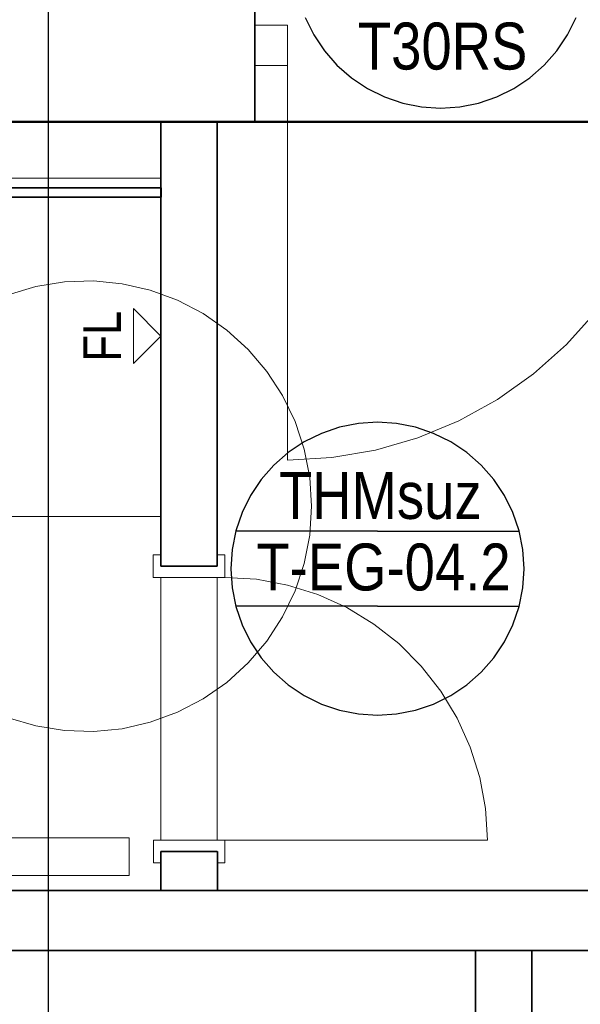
# Model space of a CAD drawing. Extents: x -132 to 668, y -61 to 533.
# Tile 47 of 256: x 46 to 76, y 121 to 173. Entities that reach past the tile are written whole.
import ezdxf
from ezdxf.lldxf.tags import DXFTag

# ---------------------------------------------------------------- set-up
doc = ezdxf.new("R2010")
doc.units = 0
doc.layers.get('0').update_dxf_attribs({"lineweight": 5})
for name, color, linetype, lineweight in [('5_EG-BESTAND', 7, 'Continuous', 25), ('5_EG-HLSE', 7, 'Continuous', 25), ('5_EG-NEU', 7, 'Continuous', 25), ('5_EG-TÜRSTEMPEL', 7, 'Continuous', 25), ('5_EG-WANDFLÄCHENMATERIAL', 7, 'Continuous', 25)]:
    doc.layers.add(name, color=color, linetype=linetype, lineweight=lineweight)
for name, color, linetype, lineweight, true_color in [('A_Vorwand', 1, 'Continuous', 35, 0xff0000), ('X_Geometrie', 3, 'Continuous', 50, 0x00ff00), ('X_Geometrie-A07AMLO61N', 3, 'Continuous', 50, 0x00ff00), ('X_Schnittangaben', 7, 'Continuous', 25, 0xc0c0c0)]:
    doc.layers.add(name, color=color, linetype=linetype, lineweight=lineweight, true_color=true_color)
doc.styles.get("Standard").update_dxf_attribs({"font": 'arial.ttf'})
tags = doc.linetypes.add('ALL_S17', pattern=[0.0005, 0, -0.0005]).pattern_tags.tags
tags[6:7] = [DXFTag(74, 4), DXFTag(75, 0), DXFTag(340, '0'), DXFTag(46, 1.0), DXFTag(50, 0.0), DXFTag(44, 0.0), DXFTag(45, 0.0)]
tags[4:5] = [DXFTag(74, 4), DXFTag(75, 0), DXFTag(340, '0'), DXFTag(46, 1.0), DXFTag(50, 0.0), DXFTag(44, 0.0), DXFTag(45, 0.0)]
tags = doc.linetypes.add('PUNKT2_S9', pattern=[0.0005, 0, -0.0005]).pattern_tags.tags
tags[6:7] = [DXFTag(74, 4), DXFTag(75, 0), DXFTag(340, '0'), DXFTag(46, 1.0), DXFTag(50, 0.0), DXFTag(44, 0.0), DXFTag(45, 0.0)]
tags[4:5] = [DXFTag(74, 4), DXFTag(75, 0), DXFTag(340, '0'), DXFTag(46, 1.0), DXFTag(50, 0.0), DXFTag(44, 0.0), DXFTag(45, 0.0)]
tags = doc.linetypes.add('STRICHPUNKT2', pattern=[12.7, 6.35, -3.175, 0, -3.175]).pattern_tags.tags
tags[10:11] = [DXFTag(74, 4), DXFTag(75, 0), DXFTag(340, '0'), DXFTag(46, 0.0), DXFTag(50, 0.0), DXFTag(44, 0.0), DXFTag(45, 0.0)]
tags[8:9] = [DXFTag(74, 4), DXFTag(75, 0), DXFTag(340, '0'), DXFTag(46, 0.0), DXFTag(50, 0.0), DXFTag(44, 0.0), DXFTag(45, 0.0)]
tags[6:7] = [DXFTag(74, 4), DXFTag(75, 0), DXFTag(340, '0'), DXFTag(46, 0.0), DXFTag(50, 0.0), DXFTag(44, 0.0), DXFTag(45, 0.0)]
tags[4:5] = [DXFTag(74, 4), DXFTag(75, 0), DXFTag(340, '0'), DXFTag(46, 0.0), DXFTag(50, 0.0), DXFTag(44, 0.0), DXFTag(45, 0.0)]

# ---------------------------------------------------------------- blocks, each defined once
blk = doc.blocks.new('Schnitt-A07AMLO41N', base_point=(37.224, 107.282))
at = {"color": 0, "linetype": 'ByBlock', "lineweight": -2, "ltscale": 0.25}
blk.add_line((47.557, 108.793), (47.557, 245.324), dxfattribs=at)
blk = doc.blocks.new('Referenz-A07AMLO71N', base_point=(-89.161, -60.051))
at = {"layer": '5_EG-BESTAND', "color": 0, "lineweight": 35}
for p, q in [((58.54, 180.147), (58.54, 167.883)), ((58.54, 167.883), (24.075, 167.883)), ((100.923, 126.963), (28.296, 126.963)), ((100.972, 123.763), (28.296, 123.763))]:
    blk.add_line(p, q, dxfattribs=at)
at = {"layer": '5_EG-BESTAND', "color": 0, "linetype": 'PUNKT2_S9', "lineweight": 13, "ltscale": 0.13}
blk.add_line((96.299, 167.883), (58.55, 167.883), dxfattribs=at)
at = {"layer": '5_EG-BESTAND', "color": 0, "linetype": 'ALL_S17', "lineweight": 13, "ltscale": 0.13}
for p, q in [((49.951, 159.417), (48.414, 159.367)), ((51.482, 159.269), (49.951, 159.417)), ((46.896, 159.122), (45.422, 158.685)), ((48.414, 159.367), (46.896, 159.122)), ((52.981, 158.927), (51.482, 159.269)), ((54.424, 158.396), (52.981, 158.927)), ((55.787, 157.685), (54.424, 158.396)), ((57.048, 156.805), (55.787, 157.685)), ((58.187, 155.771), (57.048, 156.805)), ((59.183, 154.6), (58.187, 155.771)), ((60.022, 153.312), (59.183, 154.6)), ((60.689, 151.926), (60.022, 153.312)), ((61.174, 150.467), (60.689, 151.926)), ((61.468, 148.957), (61.174, 150.467)), ((61.566, 147.423), (61.468, 148.957)), ((61.468, 145.888), (61.566, 147.423)), ((61.174, 144.379), (61.468, 145.888)), ((60.689, 142.92), (61.174, 144.379)), ((60.022, 141.534), (60.689, 142.92)), ((59.183, 140.246), (60.022, 141.534)), ((58.187, 139.075), (59.183, 140.246)), ((57.048, 138.041), (58.187, 139.075)), ((55.787, 137.161), (57.048, 138.041)), ((54.424, 136.45), (55.787, 137.161)), ((52.981, 135.919), (54.424, 136.45)), ((45.422, 136.161), (46.896, 135.724)), ((51.482, 135.577), (52.981, 135.919)), ((46.896, 135.724), (48.414, 135.478)), ((48.414, 135.478), (49.951, 135.429)), ((49.951, 135.429), (51.482, 135.577))]:
    blk.add_line(p, q, dxfattribs=at)
at = {"layer": '5_EG-HLSE', "color": 0, "lineweight": 13}
for p, q in [((53.55, 164.883), (49.49, 164.883)), ((53.55, 146.883), (53.55, 164.883)), ((53.55, 146.883), (35.55, 146.883)), ((50.55, 146.883), (53.55, 146.883)), ((40.81, 129.763), (51.85, 129.763)), ((51.85, 127.763), (51.85, 129.763)), ((40.81, 127.763), (51.85, 127.763))]:
    blk.add_line(p, q, dxfattribs=at)
at = {"layer": '5_EG-NEU', "color": 0, "lineweight": 13}
for p, q in [((58.54, 173.035), (60.292, 173.035)), ((58.54, 170.883), (58.54, 173.035)), ((60.292, 170.883), (60.292, 173.035)), ((60.292, 173.035), (60.292, 170.883)), ((60.292, 170.883), (58.54, 170.883)), ((60.292, 170.883), (60.292, 149.883)), ((53.55, 164.883), (28.296, 164.883)), ((75.142, 156.034), (76.711, 157.79)), ((73.386, 154.465), (75.142, 156.034)), ((71.465, 153.102), (73.386, 154.465)), ((69.404, 151.963), (71.465, 153.102)), ((67.228, 151.061), (69.404, 151.963)), ((64.965, 150.41), (67.228, 151.061)), ((60.292, 149.883), (62.644, 150.015)), ((62.644, 150.015), (64.965, 150.41)), ((53.14, 143.634), (53.14, 144.834)), ((53.14, 144.834), (53.54, 144.834)), ((53.54, 144.834), (53.54, 144.234)), ((56.54, 144.234), (56.54, 144.834)), ((56.54, 144.834), (56.94, 144.834)), ((56.94, 144.834), (56.94, 143.634)), ((53.54, 144.234), (56.54, 144.234)), ((56.94, 143.634), (53.14, 143.634)), ((58.626, 143.53), (56.94, 143.634)), ((60.288, 143.224), (58.626, 143.53)), ((61.9, 142.72), (60.288, 143.224)), ((63.44, 142.026), (61.9, 142.72)), ((64.885, 141.151), (63.44, 142.026)), ((66.214, 140.108), (64.885, 141.151)), ((67.407, 138.912), (66.214, 140.108)), ((68.448, 137.582), (67.407, 138.912)), ((69.321, 136.136), (68.448, 137.582)), ((70.014, 134.595), (69.321, 136.136)), ((70.515, 132.982), (70.014, 134.595)), ((70.819, 131.32), (70.515, 132.982)), ((70.921, 129.634), (70.819, 131.32)), ((56.95, 129.634), (53.15, 129.634)), ((53.15, 129.634), (53.15, 128.434)), ((70.921, 129.634), (56.921, 129.634)), ((56.95, 128.434), (56.95, 129.634)), ((53.55, 128.434), (53.55, 129.034)), ((53.55, 129.034), (56.55, 129.034)), ((56.55, 129.034), (56.55, 128.434)), ((53.15, 128.434), (53.55, 128.434)), ((56.55, 128.434), (56.95, 128.434))]:
    blk.add_line(p, q, dxfattribs=at)
at = {"layer": '5_EG-NEU', "color": 0, "lineweight": 35}
for p, q in [((53.55, 167.883), (53.55, 144.234)), ((56.54, 144.234), (56.54, 167.883)), ((53.54, 144.234), (56.54, 144.234)), ((53.55, 129.034), (53.55, 126.963)), ((53.55, 129.034), (56.54, 129.034)), ((56.55, 129.034), (56.55, 126.963)), ((70.296, 104.364), (70.296, 123.763)), ((73.296, 104.364), (73.296, 123.763))]:
    blk.add_line(p, q, dxfattribs=at)
at = {"layer": '5_EG-NEU', "color": 0, "linetype": 'PUNKT2_S9', "lineweight": 13, "ltscale": 0.13}
for p, q in [((53.54, 143.634), (53.54, 129.634)), ((56.54, 143.634), (56.54, 129.634))]:
    blk.add_line(p, q, dxfattribs=at)
at = {"layer": '5_EG-TÜRSTEMPEL', "color": 0, "lineweight": -2}
for p, q in [((61.228, 173.439), (61.679, 172.524)), ((75.189, 172.524), (75.64, 173.439)), ((61.679, 172.524), (62.246, 171.676)), ((74.622, 171.676), (75.189, 172.524)), ((62.246, 171.676), (62.918, 170.909)), ((73.949, 170.909), (74.622, 171.676)), ((62.918, 170.909), (63.686, 170.236)), ((73.182, 170.236), (73.949, 170.909)), ((63.686, 170.236), (64.534, 169.669)), ((72.334, 169.669), (73.182, 170.236)), ((64.534, 169.669), (65.449, 169.218)), ((71.419, 169.218), (72.334, 169.669)), ((65.449, 169.218), (66.415, 168.89)), ((66.415, 168.89), (67.416, 168.691)), ((69.452, 168.691), (70.453, 168.89)), ((70.453, 168.89), (71.419, 169.218)), ((67.416, 168.691), (68.434, 168.624)), ((68.434, 168.624), (69.452, 168.691)), ((63.057, 151.63), (62.091, 151.302)), ((64.058, 151.829), (63.057, 151.63)), ((65.076, 151.896), (64.058, 151.829)), ((66.094, 151.829), (65.076, 151.896)), ((67.095, 151.63), (66.094, 151.829)), ((68.061, 151.302), (67.095, 151.63)), ((62.091, 151.302), (61.176, 150.851)), ((68.976, 150.851), (68.061, 151.302)), ((61.176, 150.851), (60.328, 150.284)), ((69.824, 150.284), (68.976, 150.851)), ((60.328, 150.284), (59.561, 149.611)), ((70.591, 149.611), (69.824, 150.284)), ((59.561, 149.611), (58.888, 148.844)), ((71.264, 148.844), (70.591, 149.611)), ((58.888, 148.844), (58.321, 147.996)), ((71.831, 147.996), (71.264, 148.844)), ((58.321, 147.996), (57.87, 147.081)), ((72.282, 147.081), (71.831, 147.996)), ((57.87, 147.081), (57.542, 146.115)), ((72.61, 146.115), (72.282, 147.081)), ((57.542, 146.115), (57.343, 145.114)), ((65.076, 146.096), (57.537, 146.096)), ((65.076, 146.096), (72.615, 146.096)), ((72.809, 145.114), (72.61, 146.115)), ((57.343, 145.114), (57.276, 144.096)), ((72.876, 144.096), (72.809, 145.114)), ((57.276, 144.096), (57.343, 143.078)), ((72.809, 143.078), (72.876, 144.096)), ((57.343, 143.078), (57.542, 142.077)), ((72.61, 142.077), (72.809, 143.078)), ((65.076, 142.096), (57.537, 142.096)), ((65.076, 142.096), (72.615, 142.096)), ((57.542, 142.077), (57.87, 141.111)), ((72.282, 141.111), (72.61, 142.077)), ((57.87, 141.111), (58.321, 140.196)), ((71.831, 140.196), (72.282, 141.111)), ((58.321, 140.196), (58.888, 139.348)), ((71.264, 139.348), (71.831, 140.196)), ((58.888, 139.348), (59.561, 138.58)), ((70.591, 138.58), (71.264, 139.348)), ((59.561, 138.58), (60.328, 137.908)), ((69.824, 137.908), (70.591, 138.58)), ((60.328, 137.908), (61.176, 137.341)), ((68.976, 137.341), (69.824, 137.908)), ((61.176, 137.341), (62.091, 136.89)), ((62.091, 136.89), (63.057, 136.562)), ((67.095, 136.562), (68.061, 136.89)), ((68.061, 136.89), (68.976, 137.341)), ((63.057, 136.562), (64.058, 136.363)), ((64.058, 136.363), (65.076, 136.296)), ((65.076, 136.296), (66.094, 136.363)), ((66.094, 136.363), (67.095, 136.562))]:
    blk.add_line(p, q, dxfattribs=at)
at = {"layer": '5_EG-WANDFLÄCHENMATERIAL', "color": 0, "lineweight": 18}
for p, q in [((52.079, 155.014), (52.079, 157.956)), ((53.55, 156.485), (52.079, 157.956)), ((53.55, 156.485), (52.079, 155.014))]:
    blk.add_line(p, q, dxfattribs=at)
at = {"layer": 'X_Geometrie-A07AMLO61N', "color": 0, "linetype": 'Continuous', "ltscale": 0.5}
blk.add_line((-2.563, 167.883), (94.537, 167.883), dxfattribs=at)
at = {"layer": '5_EG-TÜRSTEMPEL', "color": 0, "lineweight": -2, "char_height": 2.5, "attachment_point": 1}
for s, insert in [('{\\W0.83;\\fArial;T30RS}', (64.029, 173.175)), ('{\\W0.83;\\fArial;THMsuz}', (59.831, 149.247)), ('{\\W0.83;\\fArial;T-EG-04.2}', (58.631, 145.436))]:
    blk.add_mtext(s, dxfattribs=dict(at, insert=insert))
at = {"layer": '5_EG-WANDFLÄCHENMATERIAL', "color": 0, "lineweight": 18, "insert": (49.413, 155.124), "char_height": 2, "attachment_point": 1, "rotation": 90}
blk.add_mtext('{\\W0.83;\\fArial;FL}', dxfattribs=at)
blk = doc.blocks.new('Vorwand-A07AMLPP1N', base_point=(28.315, 163.883))
at = {"color": 0, "linetype": 'ByBlock', "lineweight": -2, "ltscale": 0.35}
for p, q in [((28.315, 164.383), (53.561, 164.383)), ((53.561, 163.883), (53.561, 164.383)), ((28.315, 163.883), (53.561, 163.883))]:
    blk.add_line(p, q, dxfattribs=at)

msp = doc.modelspace()

# ---------------------------------------------------------------- linework, layer by layer
at = {"layer": 'X_Geometrie', "ltscale": 0.5}
msp.add_line((60.306, 161.888), (60.306, 161.888), dxfattribs=at)

# ---------------------------------------------------------------- block references
at = {"color": 251, "lineweight": 25, "ltscale": 0.25, "true_color": 0x585858}
msp.add_blockref('Referenz-A07AMLO71N', (-89.161, -60.051), dxfattribs=at)
at = {"layer": 'A_Vorwand', "ltscale": 0.35}
msp.add_blockref('Vorwand-A07AMLPP1N', (28.315, 163.883), dxfattribs=at)
at = {"layer": 'X_Schnittangaben', "color": 1, "linetype": 'STRICHPUNKT2', "ltscale": 0.25, "true_color": 0xff0000}
msp.add_blockref('Schnitt-A07AMLO41N', (37.224, 107.282), dxfattribs=at)

doc.saveas('drawing.dxf')
